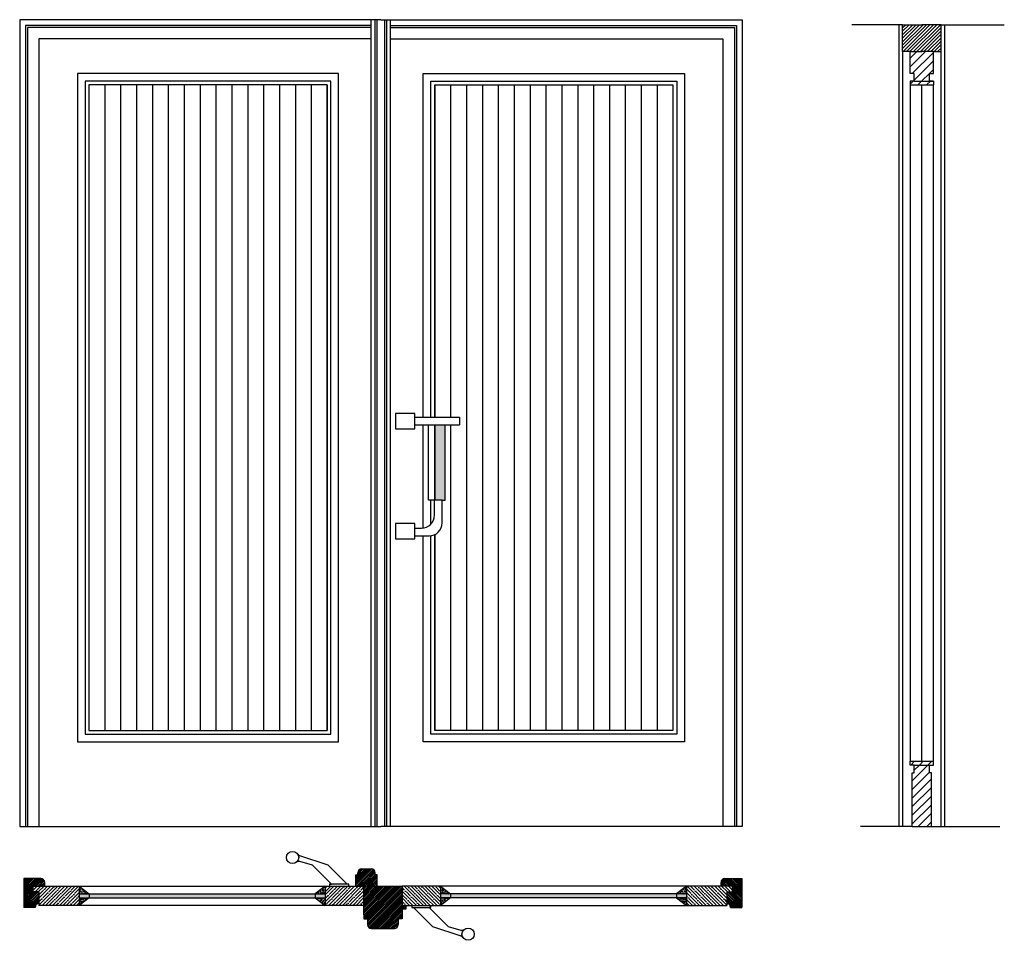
# Model space of a CAD drawing. Extents: x 0.2 to 2.77, y -0.18 to 2.22.
import ezdxf

# ---------------------------------------------------------------- set-up
doc = ezdxf.new("R2010")
doc.units = 0
doc.header["$LTSCALE"] = 0.003367
doc.header["$MEASUREMENT"] = 0
doc.layers.get('0').update_dxf_attribs({"linetype": 'CONTINUOUS'})
pattern_1 = [(37.5, (0, 0), (-0.000160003, 0.004894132), [0, -0.0038608, 0, -0.004318, 0, -0.0041275]), (7.5, (0, 0), (0.004495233, 0.00716825), [0, -0.0020828, 0, -0.0034798, 0, -0.0013335]), (327.5, (-0.003124, 0), (0.007909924, 1.4372e-05), [0, -0.00127, 0, -0.004572, 0, -0.005969]), (317.5, (-0.003124, 0), (0.007635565, 0.002229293), [0, -0.000635, 0, -0.0029972, 0, -0.003429])]
pattern_2 = [(45, (0, 0), (-0.00898026, 0.00898026), []), (45, (0.00898, 0), (-0.00898026, 0.00898026), [0.015875, -0.003175, 0, -0.003175])]
pattern_3 = [(45, (0, 0), (-0.01122532, 0.01122532), [])]
pattern_4 = [(45, (0, 0), (-0.002245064, 0.002245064), [])]
pattern_5 = [(142.5, (2.2999684, 0), (0.000160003, 0.004894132), [0, -0.0038608, 0, -0.004318, 0, -0.0041275]), (172.5, (2.2999684, 0), (-0.004495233, 0.00716825), [0, -0.0020828, 0, -0.0034798, 0, -0.0013335]), (212.5, (2.3030926, 0), (-0.007909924, 1.4372e-05), [0, -0.00127, 0, -0.004572, 0, -0.005969]), (222.5, (2.3030926, 0), (-0.007635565, 0.002229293), [0, -0.000635, 0, -0.0029972, 0, -0.003429])]
pattern_6 = [(135, (2.299968, 0), (0.00898026, 0.00898026), []), (135, (2.290988, 0), (0.00898026, 0.00898026), [0.015875, -0.003175, 0, -0.003175])]

msp = doc.modelspace()

# ---------------------------------------------------------------- hatches: boundary and pattern name
h = msp.add_hatch()
h.set_pattern_fill('ANSI31', color=256, scale=0.002, style=0)
h.set_pattern_definition([(45, (0, 0), (-0.004490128, 0.004490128), [])])
h.paths.add_polyline_path([(2.6026, 2.2056), (2.5526, 2.2056), (2.5026, 2.2056), (2.5026, 2.1356), (2.5226, 2.1356), (2.5526, 2.1356), (2.5826, 2.1356), (2.6026, 2.1356)])
h = msp.add_hatch()
h.set_pattern_fill('ANSI31', color=256, scale=0.005, style=0)
h.set_pattern_definition(pattern_3)
h.paths.add_polyline_path([(2.5826, 2.1356), (2.5526, 2.1356), (2.5226, 2.1356), (2.5226, 2.0786), (2.5326, 2.0786), (2.5326, 2.0586), (2.5726, 2.0586), (2.5726, 2.0786), (2.5826, 2.0786)])
h.paths.add_polyline_path([(2.5826, 2.0586), (2.5726, 2.0586), (2.5326, 2.0586), (2.5226, 2.0586), (2.5226, 2.0486), (2.5826, 2.0486)])
msp.add_hatch(color=256).paths.add_polyline_path([(1.3125, 1.1641), (1.285, 1.1641), (1.285, 0.9681), (1.3041, 0.9681), (1.3125, 0.9681)])
h = msp.add_hatch()
h.set_pattern_fill('ANSI31', color=256, scale=0.005, style=0)
h.set_pattern_definition(pattern_3)
h.paths.add_polyline_path([(2.5826, 0.2886), (2.5226, 0.2886), (2.5226, 0.2786), (2.5326, 0.2786), (2.5726, 0.2786), (2.5826, 0.2786)])
h = msp.add_hatch()
h.set_pattern_fill('ANSI31', color=256, scale=0.005, style=0)
h.set_pattern_definition(pattern_3)
h.paths.add_polyline_path([(2.5776, 0.2586), (2.5726, 0.2586), (2.5726, 0.2786), (2.5326, 0.2786), (2.5326, 0.2586), (2.5276, 0.2586), (2.5276, 0.1186), (2.5776, 0.1186)])
h = msp.add_hatch()
h.set_pattern_fill('ANSI31', color=256, scale=0.001, style=0)
h.set_pattern_definition(pattern_4)
h.paths.add_polyline_path([(1.135, -0.0069), (1.13, -0.0069), (1.13, -0.0019, 0.414214), (1.12, 0.0081), (1.095, 0.0081, 0.414214), (1.085, -0.0019), (1.085, -0.0069), (1.08, -0.0069), (1.08, -0.0369), (1.1, -0.0369), (1.1, -0.0269), (1.115, -0.0269), (1.115, -0.0369), (1.135, -0.0369)])
h = msp.add_hatch()
h.set_pattern_fill('ANSI32', color=256, scale=0.0005, style=0)
h.set_pattern_definition([(45, (0, 0), (-0.0033676, 0.0033676), []), (45, (0.002245, 0), (-0.0033676, 0.0033676), [])])
h.paths.add_polyline_path([(0.24, -0.0369), (0.27, -0.0369), (0.27, -0.0269, 0.414214), (0.26, -0.0169), (0.216, -0.0169), (0.216, -0.0919), (0.245, -0.0919, -0.414214), (0.255, -0.0819), (0.255, -0.0519), (0.24, -0.0519)])
h = msp.add_hatch()
h.set_pattern_fill('ANSI32', color=256, scale=0.0005, style=0)
h.set_pattern_definition([(135, (2.2999684, 0), (0.0033676, 0.0033676), []), (135, (2.2977233, 0), (0.0033676, 0.0033676), [])])
h.paths.add_polyline_path([(2.084, -0.0169), (2.04, -0.0169, 0.414214), (2.03, -0.0269), (2.03, -0.0369), (2.06, -0.0369), (2.06, -0.0519), (2.045, -0.0519), (2.045, -0.0819, -0.414214), (2.055, -0.0919), (2.084, -0.0919)])
h = msp.add_hatch()
h.set_pattern_fill('ANSI35', color=256, scale=0.002, style=0)
h.set_pattern_definition(pattern_2)
h.paths.add_polyline_path([(0.36, -0.0369), (0.24, -0.0369), (0.24, -0.0519), (0.255, -0.0519), (0.255, -0.0819), (0.255, -0.0869), (0.36, -0.0869)])
h = msp.add_hatch()
h.set_pattern_fill('AR-SAND', color=256, scale=0.0001, style=0)
h.set_pattern_definition(pattern_1)
h.paths.add_polyline_path([(0.36, -0.0369), (0.36, -0.0569), (0.3861, -0.0569)])
h.paths.add_polyline_path([(0.3861, -0.0669), (0.36, -0.0669), (0.36, -0.0869)])
h = msp.add_hatch()
h.set_pattern_fill('AR-SAND', color=256, scale=0.0001, style=0)
h.set_pattern_definition(pattern_1)
h.paths.add_polyline_path([(1, -0.0369), (0.9739, -0.0569), (1, -0.0569)])
h.paths.add_polyline_path([(1, -0.0669), (0.9739, -0.0669), (1, -0.0869)])
h = msp.add_hatch()
h.set_pattern_fill('ANSI35', color=256, scale=0.002, style=0)
h.set_pattern_definition(pattern_2)
h.paths.add_polyline_path([(1.1, -0.0369), (1, -0.0369), (1, -0.0869), (1.1, -0.0869)])
h = msp.add_hatch()
h.set_pattern_fill('ANSI31', color=256, scale=0.001, style=0)
h.set_pattern_definition(pattern_4)
h.paths.add_polyline_path([(1.2, -0.0369), (1.115, -0.0369), (1.115, -0.0269), (1.1, -0.0269), (1.1, -0.0369), (1.1, -0.0869), (1.1, -0.1069), (1.1002, -0.1169), (1.1002, -0.1219), (1.1102, -0.1219), (1.1102, -0.1369, 0.414214), (1.1202, -0.1469), (1.18, -0.1469, 0.414214), (1.19, -0.1369), (1.19, -0.1219), (1.2, -0.1219), (1.2, -0.0969), (1.21, -0.0969), (1.21, -0.0869), (1.2, -0.0869)])
h = msp.add_hatch()
h.set_pattern_fill('ANSI35', color=256, scale=0.002, style=0)
h.set_pattern_definition(pattern_6)
h.paths.add_polyline_path([(1.2, -0.0369), (1.3, -0.0369), (1.3, -0.0869), (1.2, -0.0869)])
h = msp.add_hatch()
h.set_pattern_fill('AR-SAND', color=256, scale=0.0001, style=0)
h.set_pattern_definition(pattern_5)
h.paths.add_polyline_path([(1.3, -0.0369), (1.3, -0.0569), (1.3261, -0.0569)])
h.paths.add_polyline_path([(1.3, -0.0669), (1.3, -0.0869), (1.3261, -0.0669)])
h = msp.add_hatch()
h.set_pattern_fill('AR-SAND', color=256, scale=0.0001, style=0)
h.set_pattern_definition(pattern_5)
h.paths.add_polyline_path([(1.9139, -0.0569), (1.94, -0.0569), (1.94, -0.0369)])
h.paths.add_polyline_path([(1.9139, -0.0669), (1.94, -0.0869), (1.94, -0.0669)])
h = msp.add_hatch()
h.set_pattern_fill('ANSI35', color=256, scale=0.002, style=0)
h.set_pattern_definition(pattern_6)
h.paths.add_polyline_path([(1.94, -0.0369), (1.94, -0.0869), (2.045, -0.0869), (2.045, -0.0819), (2.045, -0.0519), (2.06, -0.0519), (2.06, -0.0369)])
h = msp.add_hatch(color=256)
h.paths.add_polyline_path([(0.9739, -0.0569), (0.3861, -0.0569), (0.3861, -0.0669), (0.9739, -0.0669)])
h.paths.add_polyline_path([(0.3861, -0.0569), (0.36, -0.0569), (0.36, -0.0669), (0.3861, -0.0669)])
h.paths.add_polyline_path([(1, -0.0569), (0.9739, -0.0569), (0.9739, -0.0669), (1, -0.0669)])
h = msp.add_hatch(color=256)
h.paths.add_polyline_path([(1.3261, -0.0569), (1.3261, -0.0669), (1.9139, -0.0669), (1.9139, -0.0569)])
h.paths.add_polyline_path([(1.94, -0.0669), (1.94, -0.0569), (1.9139, -0.0569), (1.9139, -0.0669)])
h.paths.add_polyline_path([(1.3, -0.0569), (1.3, -0.0669), (1.3261, -0.0669), (1.3261, -0.0569)])

# ---------------------------------------------------------------- linework, layer by layer
for p, q in [((1.145, 2.2186), (0.205, 2.2186)), ((0.205, 2.2186), (0.205, 0.1186)), ((1.12, 2.2036), (0.22, 2.2036)), ((0.22, 2.2036), (0.22, 0.1186)), ((1.12, 0.1186), (1.12, 2.2186)), ((1.13, 0.1186), (1.13, 2.2186)), ((1.135, 0.1186), (1.135, 2.2186)), ((1.145, 2.2186), (2.085, 2.2186)), ((1.155, 0.1186), (1.155, 2.2186)), ((1.16, 0.1186), (1.16, 2.2186)), ((1.17, 0.1186), (1.17, 2.2186)), ((1.17, 2.2036), (2.07, 2.2036)), ((2.07, 2.2036), (2.07, 0.1186)), ((2.085, 2.2186), (2.085, 0.1186)), ((2.5026, 2.2056), (2.3701, 2.2056)), ((2.4926, 2.2056), (2.4926, 0.1186)), ((2.5026, 2.2056), (2.5526, 2.2056)), ((2.5026, 2.1356), (2.5026, 2.2056)), ((2.6026, 2.2056), (2.5526, 2.2056)), ((2.6026, 2.1356), (2.6026, 2.2056)), ((2.6026, 2.2056), (2.7672, 2.2056)), ((2.6126, 0.1186), (2.6126, 2.2056)), ((1.12, 2.1986), (0.225, 2.1986)), ((0.225, 2.1986), (0.225, 0.1186)), ((1.17, 2.1986), (2.065, 2.1986)), ((2.065, 2.1986), (2.065, 0.1186)), ((1.12, 2.1686), (0.255, 2.1686)), ((0.255, 2.1686), (0.255, 0.1186)), ((1.17, 2.1686), (2.035, 2.1686)), ((2.035, 2.1686), (2.035, 0.1186)), ((2.5026, 2.1356), (2.5026, 0.1186)), ((2.5226, 2.1356), (2.5026, 2.1356)), ((2.5226, 2.1356), (2.5526, 2.1356)), ((2.5226, 2.0786), (2.5226, 2.1356)), ((2.5826, 2.1356), (2.5526, 2.1356)), ((2.5826, 2.0786), (2.5826, 2.1356)), ((2.5826, 2.1356), (2.6026, 2.1356)), ((2.6026, 0.1186), (2.6026, 2.1356)), ((1.035, 2.0786), (0.355, 2.0786)), ((0.355, 2.0786), (0.355, 0.3386)), ((1.035, 0.3386), (1.035, 2.0786)), ((1.255, 1.1841), (1.255, 2.0786)), ((1.255, 2.0786), (1.935, 2.0786)), ((1.935, 2.0786), (1.935, 0.3386)), ((2.5326, 2.0786), (2.5226, 2.0786)), ((2.5326, 2.0586), (2.5326, 2.0786)), ((2.5726, 2.0586), (2.5726, 2.0786)), ((2.5726, 2.0786), (2.5826, 2.0786)), ((1.015, 2.0586), (0.375, 2.0586)), ((0.375, 2.0586), (0.375, 0.3586)), ((1.015, 0.3586), (1.015, 2.0586)), ((1.275, 1.1841), (1.275, 2.0586)), ((1.275, 2.0586), (1.915, 2.0586)), ((1.915, 2.0586), (1.915, 0.3586)), ((2.5326, 2.0586), (2.5226, 2.0586)), ((2.5226, 2.0586), (2.5226, 2.0486)), ((2.5326, 2.0586), (2.5726, 2.0586)), ((2.5826, 2.0586), (2.5726, 2.0586)), ((2.5726, 2.0586), (2.5826, 2.0586)), ((2.5826, 2.0586), (2.5826, 2.0486)), ((1.005, 2.0486), (0.385, 2.0486)), ((0.385, 2.0486), (0.385, 0.3686)), ((0.4263, 2.0486), (0.4263, 0.3686)), ((0.4677, 2.0486), (0.4677, 0.3686)), ((0.509, 2.0486), (0.509, 0.3686)), ((0.5503, 2.0486), (0.5503, 0.3686)), ((0.5503, 2.0486), (0.5503, 0.3686)), ((0.5917, 2.0486), (0.5917, 0.3686)), ((0.633, 2.0486), (0.633, 0.3686)), ((0.6743, 2.0486), (0.6743, 0.3686)), ((0.7157, 2.0486), (0.7157, 0.3686)), ((0.7157, 2.0486), (0.7157, 0.3686)), ((0.757, 2.0486), (0.757, 0.3686)), ((0.7983, 2.0486), (0.7983, 0.3686)), ((0.8397, 2.0486), (0.8397, 0.3686)), ((0.881, 2.0486), (0.881, 0.3686)), ((0.881, 2.0486), (0.881, 0.3686)), ((0.9223, 2.0486), (0.9223, 0.3686)), ((0.9637, 2.0486), (0.9637, 0.3686)), ((1.005, 2.0486), (1.005, 0.3686)), ((1.005, 0.3686), (1.005, 2.0486)), ((1.285, 1.1841), (1.285, 2.0486)), ((1.285, 2.0486), (1.285, 1.1841)), ((1.285, 2.0486), (1.905, 2.0486)), ((1.3263, 2.0486), (1.3263, 1.1841)), ((1.3677, 2.0486), (1.3677, 0.3686)), ((1.409, 2.0486), (1.409, 0.3686)), ((1.409, 2.0486), (1.409, 0.3686)), ((1.4503, 2.0486), (1.4503, 0.3686)), ((1.4917, 2.0486), (1.4917, 0.3686)), ((1.533, 2.0486), (1.533, 0.3686)), ((1.5743, 2.0486), (1.5743, 0.3686)), ((1.5743, 2.0486), (1.5743, 0.3686)), ((1.6157, 2.0486), (1.6157, 0.3686)), ((1.657, 2.0486), (1.657, 0.3686)), ((1.6983, 2.0486), (1.6983, 0.3686)), ((1.7397, 2.0486), (1.7397, 0.3686)), ((1.7397, 2.0486), (1.7397, 0.3686)), ((1.781, 2.0486), (1.781, 0.3686)), ((1.8223, 2.0486), (1.8223, 0.3686)), ((1.8637, 2.0486), (1.8637, 0.3686)), ((1.905, 2.0486), (1.905, 0.3686)), ((2.5226, 2.0486), (2.5826, 2.0486)), ((2.5226, 2.0486), (2.5226, 0.2886)), ((2.5526, 1.1686), (2.5526, 2.0486)), ((2.5826, 0.2886), (2.5826, 2.0486)), ((1.2333, 1.1938), (1.1833, 1.1938)), ((1.1833, 1.1938), (1.1833, 1.1538)), ((1.2333, 1.1538), (1.2333, 1.1938)), ((1.2333, 1.1841), (1.3492, 1.1841)), ((1.3492, 1.1841), (1.3492, 1.1641)), ((1.1833, 1.1538), (1.2333, 1.1538)), ((1.2333, 1.1641), (1.3492, 1.1641)), ((1.255, 0.895), (1.255, 1.1641)), ((1.2688, 0.9681), (1.2688, 1.1641)), ((1.285, 1.1641), (1.285, 0.9681)), ((1.285, 0.9681), (1.285, 1.1641)), ((1.3125, 0.9681), (1.3125, 1.1641)), ((1.3263, 1.1641), (1.3263, 0.3686)), ((2.5526, 0.2886), (2.5526, 1.1686)), ((1.2841, 0.9681), (1.2688, 0.9681)), ((1.275, 0.9056), (1.275, 0.9681)), ((1.3041, 0.9681), (1.2841, 0.9681)), ((1.2841, 0.9287), (1.2841, 0.9681)), ((1.3041, 0.9681), (1.3125, 0.9681)), ((1.3041, 0.9087), (1.3041, 0.9681)), ((1.1833, 0.9074), (1.1833, 0.8674)), ((1.2333, 0.9074), (1.1833, 0.9074)), ((1.2333, 0.8674), (1.2333, 0.9074)), ((1.2333, 0.895), (1.2505, 0.895)), ((1.2333, 0.875), (1.2705, 0.875)), ((1.255, 0.3386), (1.255, 0.875)), ((1.275, 0.3586), (1.275, 0.875)), ((1.285, 0.8783), (1.285, 0.3686)), ((1.285, 0.3686), (1.285, 0.875)), ((1.1833, 0.8674), (1.2333, 0.8674)), ((0.385, 0.3686), (1.005, 0.3686)), ((1.905, 0.3686), (1.285, 0.3686)), ((0.355, 0.3386), (1.035, 0.3386)), ((0.375, 0.3586), (1.015, 0.3586)), ((1.935, 0.3386), (1.255, 0.3386)), ((1.915, 0.3586), (1.275, 0.3586)), ((2.5226, 0.2886), (2.5826, 0.2886)), ((2.5226, 0.2786), (2.5226, 0.2886)), ((2.5826, 0.2786), (2.5826, 0.2886)), ((2.5326, 0.2786), (2.5226, 0.2786)), ((2.5276, 0.2586), (2.5326, 0.2586)), ((2.5276, 0.1186), (2.5276, 0.2586)), ((2.5326, 0.2786), (2.5726, 0.2786)), ((2.5326, 0.2586), (2.5326, 0.2786)), ((2.5726, 0.2786), (2.5826, 0.2786)), ((2.5726, 0.2586), (2.5726, 0.2786)), ((2.5776, 0.2586), (2.5726, 0.2586)), ((2.5776, 0.1186), (2.5776, 0.2586)), ((0.205, 0.1186), (1.145, 0.1186)), ((2.085, 0.1186), (1.145, 0.1186)), ((2.5276, 0.1186), (2.393, 0.1186)), ((2.5276, 0.1186), (2.5776, 0.1186)), ((2.5776, 0.1186), (2.7558, 0.1186)), ((1.0073, 0.0176), (0.9338, 0.0425)), ((0.9671, 0.0176), (0.9342, 0.0273)), ((1.0166, -0.0319), (0.9671, 0.0176)), ((1.0568, -0.0319), (1.0073, 0.0176)), ((1.095, 0.0081), (1.12, 0.0081)), ((0.26, -0.0169), (0.216, -0.0169)), ((0.216, -0.0169), (0.216, -0.0919)), ((1.08, -0.0069), (1.085, -0.0069)), ((1.08, -0.0369), (1.08, -0.0069)), ((1.085, -0.0069), (1.085, -0.0019)), ((1.13, -0.0069), (1.13, -0.0019)), ((1.135, -0.0069), (1.13, -0.0069)), ((1.135, -0.0369), (1.135, -0.0069)), ((2.04, -0.0169), (2.084, -0.0169)), ((2.084, -0.0169), (2.084, -0.0919)), ((0.24, -0.0369), (0.36, -0.0369)), ((0.24, -0.0519), (0.24, -0.0369)), ((0.24, -0.0369), (0.27, -0.0369)), ((0.27, -0.0369), (0.27, -0.0269)), ((0.36, -0.0369), (1, -0.0369)), ((0.36, -0.0369), (0.36, -0.0869)), ((0.36, -0.0369), (0.3861, -0.0569)), ((1, -0.0369), (0.9739, -0.0569)), ((1, -0.0369), (1, -0.0869)), ((1, -0.0369), (1.1, -0.0369)), ((1, -0.0369), (1, -0.0869)), ((1.0116, -0.0319), (1.0166, -0.0319)), ((1.0116, -0.0319), (1.0116, -0.0369)), ((1.0116, -0.0319), (1.0116, -0.0319)), ((1.0618, -0.0319), (1.0116, -0.0319)), ((1.0618, -0.0319), (1.0568, -0.0319)), ((1.0618, -0.0369), (1.0618, -0.0319)), ((1.1, -0.0369), (1.08, -0.0369)), ((1.1, -0.0269), (1.115, -0.0269)), ((1.1, -0.0369), (1.1, -0.0269)), ((1.1, -0.0369), (1.1, -0.0869)), ((1.115, -0.0269), (1.115, -0.0369)), ((1.115, -0.0369), (1.2, -0.0369)), ((1.115, -0.0369), (1.135, -0.0369)), ((1.2, -0.0369), (1.2, -0.0869)), ((1.3, -0.0369), (1.2, -0.0369)), ((1.3, -0.0369), (1.3, -0.0869)), ((1.3, -0.0369), (1.3261, -0.0569)), ((1.3, -0.0369), (1.3, -0.0869)), ((1.94, -0.0369), (1.3, -0.0369)), ((1.94, -0.0369), (1.9139, -0.0569)), ((2.06, -0.0369), (1.94, -0.0369)), ((1.94, -0.0369), (1.94, -0.0869)), ((2.03, -0.0369), (2.03, -0.0269)), ((2.06, -0.0369), (2.03, -0.0369)), ((2.06, -0.0519), (2.06, -0.0369)), ((0.255, -0.0519), (0.24, -0.0519)), ((0.255, -0.0519), (0.255, -0.0819)), ((0.36, -0.0569), (1, -0.0569)), ((0.36, -0.0669), (1, -0.0669)), ((0.3861, -0.0669), (0.36, -0.0869)), ((0.3861, -0.0569), (0.3861, -0.0669)), ((0.9739, -0.0569), (0.9739, -0.0669)), ((0.9739, -0.0669), (1, -0.0869)), ((1.94, -0.0569), (1.3, -0.0569)), ((1.3261, -0.0669), (1.3, -0.0869)), ((1.94, -0.0669), (1.3, -0.0669)), ((1.3261, -0.0569), (1.3261, -0.0669)), ((1.9139, -0.0569), (1.9139, -0.0669)), ((1.9139, -0.0669), (1.94, -0.0869)), ((2.045, -0.0519), (2.06, -0.0519)), ((2.045, -0.0519), (2.045, -0.0819)), ((0.245, -0.0919), (0.216, -0.0919)), ((0.245, -0.0919), (0.245, -0.0919)), ((0.255, -0.0819), (0.255, -0.0869)), ((0.255, -0.0819), (0.255, -0.0819)), ((0.36, -0.0869), (0.255, -0.0869)), ((1, -0.0869), (0.36, -0.0869)), ((1.1, -0.0869), (1, -0.0869)), ((1.1, -0.0869), (1.1, -0.1069)), ((1.2, -0.0869), (1.21, -0.0869)), ((1.2, -0.0869), (1.3, -0.0869)), ((1.2, -0.0969), (1.2, -0.1219)), ((1.21, -0.0969), (1.2, -0.0969)), ((1.21, -0.0869), (1.21, -0.0969)), ((1.225, -0.0869), (1.225, -0.0919)), ((1.225, -0.0919), (1.2753, -0.0919)), ((1.225, -0.0919), (1.23, -0.0919)), ((1.23, -0.0919), (1.2795, -0.1414)), ((1.2753, -0.0919), (1.2703, -0.0919)), ((1.2703, -0.0919), (1.3198, -0.1414)), ((1.2753, -0.0919), (1.2753, -0.0869)), ((1.2753, -0.0919), (1.2753, -0.0919)), ((1.3, -0.0869), (1.94, -0.0869)), ((1.94, -0.0869), (2.045, -0.0869)), ((2.045, -0.0819), (2.045, -0.0819)), ((2.045, -0.0819), (2.045, -0.0869)), ((2.055, -0.0919), (2.055, -0.0919)), ((2.055, -0.0919), (2.084, -0.0919)), ((1.1, -0.1069), (1.1002, -0.1169)), ((1.1002, -0.1169), (1.1002, -0.1219)), ((1.1002, -0.1219), (1.1102, -0.1219)), ((1.1102, -0.1219), (1.1102, -0.1369)), ((1.19, -0.1219), (1.19, -0.1369)), ((1.2, -0.1219), (1.19, -0.1219)), ((1.1202, -0.1469), (1.18, -0.1469)), ((1.2795, -0.1414), (1.3531, -0.1663)), ((1.3198, -0.1414), (1.3526, -0.151))]:
    msp.add_line(p, q)
for centre in [(0.9151, 0.0379), (1.3718, -0.1617)]:
    msp.add_circle(centre, 0.016)
for centre, radius, start, end in [((1.2505, 0.9287), 0.0337, 270, 0), ((1.2705, 0.9087), 0.0337, 270, 0), ((0.9314, 0.0177), 0.01, 73.6608, 128.9034), ((0.937, 0.052), 0.01, 212.7407, 251.3134), ((1.095, -0.0019), 0.01, 90, 180), ((1.12, -0.0019), 0.01, 0, 90), ((0.26, -0.0269), 0.01, 0, 90), ((2.04, -0.0269), 0.01, 90, 180), ((0.255, -0.0919), 0.01, 90, 180), ((2.045, -0.0919), 0.01, 0, 90), ((1.1202, -0.1369), 0.01, 180, 270), ((1.18, -0.1369), 0.01, 270, 0), ((1.3554, -0.1414), 0.01, 253.6608, 308.9034), ((1.3499, -0.1757), 0.01, 32.7407, 71.3134)]:
    msp.add_arc(centre, radius, start, end)

doc.saveas('drawing.dxf')
